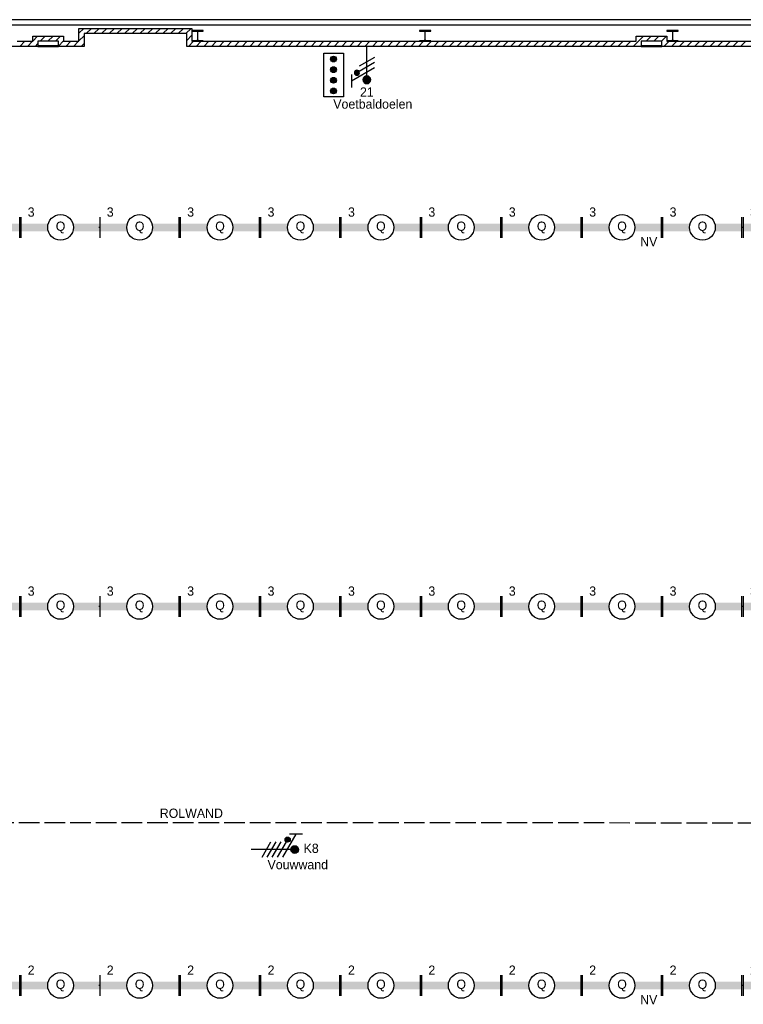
# Model space of a CAD drawing. Header units: millimetres. Extents: x -14827 to 65869, y -40284 to 56382.
# Tile 4 of 53: x 18239 to 32330, y 35786 to 54955. Entities that reach past the tile are written whole.
import ezdxf
from ezdxf.enums import TextEntityAlignment as Align

# ---------------------------------------------------------------- set-up
doc = ezdxf.new("R2010")
doc.units = ezdxf.units.MM
doc.header["$LTSCALE"] = 100
doc.linetypes.add('E_GOOT3', pattern=[5, 4, -1])
for name, color, linetype in [('EL6221--', 130, 'Continuous'), ('EL6222--', 130, 'Continuous'), ('EL6312--', 130, 'Continuous'), ('EL6350--', 130, 'Continuous'), ('EL6421--', 130, 'Continuous'), ('xref', 9, 'Continuous')]:
    doc.layers.add(name, color=color, linetype=linetype)
doc.styles.add('BURO-018', font='BUROFONT', dxfattribs={"height": 180})

# ---------------------------------------------------------------- blocks, each defined once
blk = doc.blocks.new('1115B61540')
at = {"color": 0}
for p, q in [((-7.7, 2), (-7.7, -2)), ((7.7, 2), (7.7, -2))]:
    blk.add_line(p, q, dxfattribs=at)
at = {"color": 0, "linetype": 'Continuous'}
blk.add_circle((0, 0), 2.5, dxfattribs=at)
at = {"color": 0}
for points in [[(-2.5, 0.75), (-7.7, 0.75), (-2.5, -0.75), (-7.7, -0.75)], [(2.5, 0.75), (7.7, 0.75), (2.5, -0.75), (7.7, -0.75)]]:
    blk.add_solid(points, dxfattribs=at)
at = {"color": 0, "linetype": 'Continuous', "style": 'BURO-018'}
for tag, p in [('E_GKAST', (0, 8)), ('E_GROEP', (0, 5)), ('E_SGROEP', (4.5, 5)), ('E_ARMCODE', (0, 0)), ('E_SLET', (4.5, -3))]:
    blk.add_attdef(tag, text='', height=1.8, dxfattribs=at).set_placement(p, align=Align.MIDDLE)
blk = doc.blocks.new('E00082')
at = {"color": 0, "linetype": 'Continuous'}
for p, q in [((-3, 10.98), (-3, 8.48)), ((-3, 9.73), (1.5, 7.13)), ((1.5, 6.13), (-1.5, 7.87)), ((0, 9.5), (0, 1)), ((1.5, 5.13), (-1.5, 6.87)), ((1.5, 4.13), (-1.5, 5.87)), ((1.5, 3.13), (-1.5, 4.87))]:
    blk.add_line(p, q, dxfattribs=at)
at = {"color": 0, "const_width": 0.75}
blk.add_lwpolyline([(-0.38, 9.5, 1), (0.38, 9.5, 1)], format="xyb", close=True, dxfattribs=at)
at = {"color": 0, "linetype": 'Continuous', "const_width": 0.5}
blk.add_lwpolyline([(-1.68, 8.12, 1), (-2.18, 8.12, 1)], format="xyb", close=True, dxfattribs=at)
at = {"color": 0, "linetype": 'Continuous'}
for centre, radius in [((0, 9.5), 0.75), ((-1.93, 8.12), 0.5)]:
    blk.add_circle(centre, radius, dxfattribs=at)
at = {"color": 0, "linetype": 'Continuous', "style": 'BURO-018'}
for tag, p in [('E_GKAST', (0, 16)), ('E_GROEP', (0, 13)), ('E_SGROEP', (4.5, 13))]:
    blk.add_attdef(tag, text='', height=1.8, dxfattribs=at).set_placement(p, align=Align.MIDDLE)
at = {"color": 0, "linetype": 'Continuous', "style": 'BURO-018', "flags": 1}
for tag, p in [('E_VERMCODE', (13, 13)), ('E_MATCODE', (-49685.21, -14495.88))]:
    blk.add_attdef(tag, text='', height=1.8, dxfattribs=at).set_placement(p, align=Align.MIDDLE)
blk = doc.blocks.new('E00078')
at = {"color": 0, "linetype": 'Continuous'}
for p, q in [((-3, 6.48), (-3, 8.98)), ((-3, 7.73), (1.5, 5.13)), ((1.5, 4.13), (-1.5, 5.87)), ((0, 7.5), (0, 1)), ((1.5, 3.13), (-1.5, 4.87))]:
    blk.add_line(p, q, dxfattribs=at)
at = {"color": 0, "const_width": 0.75}
blk.add_lwpolyline([(-0.38, 7.5, 1), (0.38, 7.5, 1)], format="xyb", close=True, dxfattribs=at)
at = {"color": 0, "linetype": 'Continuous', "const_width": 0.5}
blk.add_lwpolyline([(-2.18, 6.12, 1), (-1.68, 6.12, 1)], format="xyb", close=True, dxfattribs=at)
at = {"color": 0, "linetype": 'Continuous'}
for centre, radius in [((0, 7.5), 0.75), ((-1.93, 6.12), 0.5)]:
    blk.add_circle(centre, radius, dxfattribs=at)
at = {"color": 0, "linetype": 'Continuous', "style": 'BURO-018'}
for tag, p in [('E_GKAST', (0, 14)), ('E_GROEP', (0, 11)), ('E_SGROEP', (4.5, 11))]:
    blk.add_attdef(tag, text='', height=1.8, dxfattribs=at).set_placement(p, align=Align.MIDDLE)
at = {"color": 0, "linetype": 'Continuous', "style": 'BURO-018', "flags": 1}
for tag, p in [('E_VERMCODE', (13, 11)), ('E_MATCODE', (0, 0))]:
    blk.add_attdef(tag, text='', height=1.8, dxfattribs=at).set_placement(p, align=Align.MIDDLE)

msp = doc.modelspace()

# ---------------------------------------------------------------- hatches: boundary and pattern name
at = {"layer": 'EL6221--'}
h = msp.add_hatch(color=256, dxfattribs=at)
edge = h.paths.add_edge_path()
edge.add_arc((24350, 54189), 56.6, 0, 360)
h = msp.add_hatch(color=256, dxfattribs=at)
edge = h.paths.add_edge_path()
edge.add_arc((24350, 53982), 56.6, 0, 360)
h = msp.add_hatch(color=256, dxfattribs=at)
edge = h.paths.add_edge_path()
edge.add_arc((24350, 53775), 56.6, 0, 360)
h = msp.add_hatch(color=256, dxfattribs=at)
edge = h.paths.add_edge_path()
edge.add_arc((24350, 53567), 56.6, 0, 360)

# ---------------------------------------------------------------- linework, layer by layer
msp.add_lwpolyline([(24163, 54301), (24546, 54301), (24546, 53451), (24163, 53451)], close=True, dxfattribs=at)
for centre in [(24350, 54189), (24350, 53982), (24350, 53775), (24350, 53567)]:
    msp.add_circle(centre, 56.6, dxfattribs=at)
at = {"layer": 'EL6312--', "color": 1, "linetype": 'E_GOOT3'}
for p, q in [((18265, 50911), (18239, 50911)), ((19805, 50911), (19779, 50911)), ((21370, 50911), (21345, 50911)), ((22936, 50911), (22910, 50911)), ((24502, 50911), (24476, 50911)), ((26067, 50911), (26042, 50911)), ((27633, 50911), (27607, 50911)), ((29198, 50911), (29173, 50911)), ((30764, 50911), (30738, 50911)), ((32330, 50911), (32304, 50911)), ((18265, 43532), (18239, 43532)), ((19805, 43532), (19779, 43532)), ((21370, 43532), (21345, 43532)), ((22936, 43532), (22910, 43532)), ((24502, 43532), (24476, 43532)), ((26067, 43532), (26042, 43532)), ((27633, 43532), (27607, 43532)), ((29198, 43532), (29173, 43532)), ((30764, 43532), (30738, 43532)), ((32330, 43532), (32304, 43532)), ((18265, 36153), (18239, 36153)), ((19805, 36153), (19779, 36153)), ((21370, 36153), (21345, 36153)), ((22936, 36153), (22910, 36153)), ((24502, 36153), (24476, 36153)), ((26067, 36153), (26042, 36153)), ((27633, 36153), (27607, 36153)), ((29198, 36153), (29173, 36153)), ((30764, 36153), (30738, 36153)), ((32330, 36153), (32304, 36153))]:
    msp.add_line(p, q, dxfattribs=at)
at = {"layer": 'EL6421--', "color": 9, "linetype": 'E_GOOT3'}
msp.add_line((11723, 39326), (35731, 39321), dxfattribs=at)
at = {"layer": 'xref'}
for p, q in [((39593, 54955), (11203, 54955)), ((11303, 54855), (39493, 54855)), ((18493, 54535), (18493, 54635)), ((18493, 54635), (19093, 54635)), ((18493, 54539), (18589, 54635)), ((18638, 54535), (18738, 54635)), ((18788, 54535), (18888, 54635)), ((18937, 54535), (19037, 54635)), ((19093, 54635), (19093, 54535)), ((19393, 54535), (19393, 54785)), ((19393, 54785), (21593, 54785)), ((19393, 54692), (19486, 54785)), ((19393, 54543), (19493, 54643)), ((21493, 54685), (19493, 54685)), ((19493, 54685), (19493, 54435)), ((19535, 54685), (19635, 54785)), ((19684, 54685), (19784, 54785)), ((19834, 54685), (19934, 54785)), ((19983, 54685), (20083, 54785)), ((20133, 54685), (20233, 54785)), ((20282, 54685), (20382, 54785)), ((20431, 54685), (20531, 54785)), ((20581, 54685), (20681, 54785)), ((20730, 54685), (20830, 54785)), ((20879, 54685), (20979, 54785)), ((21029, 54685), (21129, 54785)), ((21178, 54685), (21278, 54785)), ((21327, 54685), (21427, 54785)), ((21477, 54685), (21577, 54785)), ((21493, 54435), (21493, 54685)), ((21493, 54552), (21593, 54652)), ((21593, 54785), (21593, 54535)), ((21813, 54745), (21593, 54745)), ((21593, 54745), (21593, 54734)), ((21593, 54734), (21681, 54734)), ((21699, 54716), (21699, 54564)), ((21706, 54564), (21706, 54716)), ((21724, 54734), (21813, 54734)), ((21813, 54734), (21813, 54745)), ((26243, 54745), (26023, 54745)), ((26023, 54745), (26023, 54734)), ((26023, 54734), (26111, 54734)), ((26129, 54716), (26129, 54564)), ((26136, 54564), (26136, 54716)), ((26154, 54734), (26243, 54734)), ((26243, 54734), (26243, 54745)), ((30187, 54435), (30387, 54635)), ((30243, 54535), (30243, 54635)), ((30243, 54635), (30843, 54635)), ((30436, 54535), (30536, 54635)), ((30586, 54535), (30686, 54635)), ((30735, 54535), (30835, 54635)), ((31063, 54745), (30843, 54745)), ((30843, 54745), (30843, 54734)), ((30843, 54734), (30931, 54734)), ((30843, 54635), (30843, 54535)), ((30949, 54716), (30949, 54564)), ((30956, 54564), (30956, 54716)), ((30974, 54734), (31063, 54734)), ((31063, 54734), (31063, 54745)), ((18193, 54535), (18493, 54535)), ((18240, 54435), (18340, 54535)), ((18389, 54435), (18489, 54535)), ((18538, 54435), (18593, 54489)), ((18993, 54535), (18593, 54535)), ((18593, 54535), (18593, 54435)), ((18993, 54447), (18593, 54447)), ((18593, 54447), (18593, 54435)), ((18993, 54441), (19093, 54541)), ((18993, 54435), (18993, 54535)), ((18993, 54435), (18993, 54447)), ((19093, 54535), (19393, 54535)), ((19136, 54435), (19236, 54535)), ((19285, 54435), (19385, 54535)), ((19434, 54435), (19493, 54493)), ((21525, 54435), (21625, 54535)), ((21681, 54546), (21593, 54546)), ((21593, 54546), (21593, 54535)), ((21593, 54535), (30243, 54535)), ((21593, 54535), (21813, 54535)), ((21675, 54435), (21775, 54535)), ((21813, 54546), (21724, 54546)), ((21813, 54535), (21813, 54546)), ((21824, 54435), (21924, 54535)), ((21973, 54435), (22073, 54535)), ((22123, 54435), (22223, 54535)), ((22272, 54435), (22372, 54535)), ((22421, 54435), (22521, 54535)), ((22571, 54435), (22671, 54535)), ((22720, 54435), (22820, 54535)), ((22869, 54435), (22969, 54535)), ((23019, 54435), (23119, 54535)), ((23168, 54435), (23268, 54535)), ((23317, 54435), (23417, 54535)), ((23467, 54435), (23567, 54535)), ((23616, 54435), (23716, 54535)), ((23765, 54435), (23865, 54535)), ((23915, 54435), (24015, 54535)), ((24064, 54435), (24164, 54535)), ((24213, 54435), (24313, 54535)), ((24363, 54435), (24463, 54535)), ((24512, 54435), (24612, 54535)), ((24661, 54435), (24761, 54535)), ((24811, 54435), (24911, 54535)), ((24960, 54435), (25060, 54535)), ((25109, 54435), (25209, 54535)), ((25259, 54435), (25359, 54535)), ((25408, 54435), (25508, 54535)), ((25557, 54435), (25657, 54535)), ((25707, 54435), (25807, 54535)), ((25856, 54435), (25956, 54535)), ((26005, 54435), (26105, 54535)), ((26111, 54546), (26023, 54546)), ((26023, 54546), (26023, 54535)), ((26023, 54535), (26243, 54535)), ((26243, 54546), (26154, 54546)), ((26155, 54435), (26255, 54535)), ((26243, 54535), (26243, 54546)), ((26304, 54435), (26404, 54535)), ((26454, 54435), (26554, 54535)), ((26603, 54435), (26703, 54535)), ((26752, 54435), (26852, 54535)), ((26902, 54435), (27002, 54535)), ((27051, 54435), (27151, 54535)), ((27200, 54435), (27300, 54535)), ((27350, 54435), (27450, 54535)), ((27499, 54435), (27599, 54535)), ((27648, 54435), (27748, 54535)), ((27798, 54435), (27898, 54535)), ((27947, 54435), (28047, 54535)), ((28096, 54435), (28196, 54535)), ((28246, 54435), (28346, 54535)), ((28395, 54435), (28495, 54535)), ((28544, 54435), (28644, 54535)), ((28694, 54435), (28794, 54535)), ((28843, 54435), (28943, 54535)), ((28992, 54435), (29092, 54535)), ((29142, 54435), (29242, 54535)), ((29291, 54435), (29391, 54535)), ((29440, 54435), (29540, 54535)), ((29590, 54435), (29690, 54535)), ((29739, 54435), (29839, 54535)), ((29888, 54435), (29988, 54535)), ((30038, 54435), (30138, 54535)), ((30336, 54435), (30343, 54441)), ((30743, 54535), (30343, 54535)), ((30343, 54535), (30343, 54435)), ((30743, 54447), (30343, 54447)), ((30343, 54447), (30343, 54435)), ((30743, 54435), (30743, 54535)), ((30743, 54435), (30743, 54447)), ((30784, 54435), (30884, 54535)), ((30931, 54546), (30843, 54546)), ((30843, 54546), (30843, 54535)), ((30843, 54535), (39373, 54535)), ((30843, 54535), (31063, 54535)), ((30934, 54435), (31034, 54535)), ((31063, 54546), (30974, 54546)), ((31063, 54535), (31063, 54546)), ((31083, 54435), (31183, 54535)), ((31232, 54435), (31332, 54535)), ((31382, 54435), (31482, 54535)), ((31531, 54435), (31631, 54535)), ((31680, 54435), (31780, 54535)), ((31830, 54435), (31930, 54535)), ((31979, 54435), (32079, 54535)), ((32128, 54435), (32228, 54535)), ((32278, 54435), (32378, 54535)), ((18593, 54435), (18093, 54435)), ((18593, 54435), (18993, 54435)), ((19493, 54435), (18993, 54435)), ((30343, 54435), (21493, 54435)), ((30343, 54435), (30743, 54435)), ((35723, 54435), (30743, 54435))]:
    msp.add_line(p, q, dxfattribs=at)
for centre, start, end in [((21681, 54716), 0, 90), ((21724, 54716), 90, 180), ((26111, 54716), 0, 90), ((26154, 54716), 90, 180), ((30931, 54716), 0, 90), ((30974, 54716), 90, 180), ((21681, 54564), 270, 0), ((21724, 54564), 180, 270), ((26111, 54564), 270, 0), ((26154, 54564), 180, 270), ((30931, 54564), 270, 0), ((30974, 54564), 180, 270)]:
    msp.add_arc(centre, 18, start, end, dxfattribs=at)

# ---------------------------------------------------------------- block references
at = {"layer": 'EL6221--', "linetype": 'E_GOOT3'}
ref = msp.add_blockref('E00082', (22645, 38799), dxfattribs=dict(at, xscale=100, yscale=100, zscale=100, rotation=270))
ref.add_attrib('E_GROEP', 'K8', dxfattribs={"layer": '0', "color": 7, "linetype": 'Continuous', "height": 180, "style": 'BURO-018'}).set_placement((23915, 38823), align=Align.MIDDLE)
ref.add_attrib('E_VERMCODE', 'Vouwwand', dxfattribs={"layer": '0', "color": 7, "linetype": 'Continuous', "height": 180, "style": 'BURO-018'}).set_placement((23654, 38509), align=Align.MIDDLE)
at = {"layer": 'EL6222--', "linetype": 'E_GOOT3'}
ref = msp.add_blockref('E00078', (24999, 54535), dxfattribs=dict(at, xscale=-100, yscale=100, zscale=100, rotation=180))
ref.add_attrib('E_GROEP', '21', dxfattribs={"layer": '0', "color": 7, "linetype": 'Continuous', "height": 180, "style": 'BURO-018'}).set_placement((24999, 53548), align=Align.MIDDLE)
ref.add_attrib('E_VERMCODE', 'Voetbaldoelen', dxfattribs={"layer": '0', "color": 7, "linetype": 'Continuous', "height": 180, "style": 'BURO-018'}).set_placement((25115, 53316), align=Align.MIDDLE)
at = {"layer": 'EL6312--', "linetype": 'E_GOOT3'}
ref = msp.add_blockref('1115B61540', (17469, 50911), dxfattribs=dict(at, xscale=100, yscale=100, zscale=100, rotation=180))
ref.add_attrib('E_ARMCODE', 'Q', dxfattribs={"layer": '0', "color": 7, "linetype": 'Continuous', "height": 180, "style": 'BURO-018'}).set_placement((17469, 50911), align=Align.MIDDLE)
ref.add_attrib('E_GROEP', '3', dxfattribs={"layer": '0', "color": 7, "linetype": 'Continuous', "height": 180, "style": 'BURO-018'}).set_placement((16896, 51210), align=Align.MIDDLE)
ref = msp.add_blockref('1115B61540', (19035, 50911), dxfattribs=dict(at, xscale=100, yscale=100, zscale=100, rotation=180))
ref.add_attrib('E_ARMCODE', 'Q', dxfattribs={"layer": '0', "color": 7, "linetype": 'Continuous', "height": 180, "style": 'BURO-018'}).set_placement((19035, 50911), align=Align.MIDDLE)
ref.add_attrib('E_GROEP', '3', dxfattribs={"layer": '0', "color": 7, "linetype": 'Continuous', "height": 180, "style": 'BURO-018'}).set_placement((18462, 51210), align=Align.MIDDLE)
ref = msp.add_blockref('1115B61540', (20575, 50911), dxfattribs=dict(at, xscale=100, yscale=100, zscale=100, rotation=180))
ref.add_attrib('E_ARMCODE', 'Q', dxfattribs={"layer": '0', "color": 7, "linetype": 'Continuous', "height": 180, "style": 'BURO-018'}).set_placement((20575, 50911), align=Align.MIDDLE)
ref.add_attrib('E_GROEP', '3', dxfattribs={"layer": '0', "color": 7, "linetype": 'Continuous', "height": 180, "style": 'BURO-018'}).set_placement((20002, 51210), align=Align.MIDDLE)
ref = msp.add_blockref('1115B61540', (22140, 50911), dxfattribs=dict(at, xscale=100, yscale=100, zscale=100, rotation=180))
ref.add_attrib('E_ARMCODE', 'Q', dxfattribs={"layer": '0', "color": 7, "linetype": 'Continuous', "height": 180, "style": 'BURO-018'}).set_placement((22140, 50911), align=Align.MIDDLE)
ref.add_attrib('E_GROEP', '3', dxfattribs={"layer": '0', "color": 7, "linetype": 'Continuous', "height": 180, "style": 'BURO-018'}).set_placement((21568, 51210), align=Align.MIDDLE)
ref = msp.add_blockref('1115B61540', (23706, 50911), dxfattribs=dict(at, xscale=100, yscale=100, zscale=100, rotation=180))
ref.add_attrib('E_ARMCODE', 'Q', dxfattribs={"layer": '0', "color": 7, "linetype": 'Continuous', "height": 180, "style": 'BURO-018'}).set_placement((23706, 50911), align=Align.MIDDLE)
ref.add_attrib('E_GROEP', '3', dxfattribs={"layer": '0', "color": 7, "linetype": 'Continuous', "height": 180, "style": 'BURO-018'}).set_placement((23133, 51210), align=Align.MIDDLE)
ref = msp.add_blockref('1115B61540', (25272, 50911), dxfattribs=dict(at, xscale=100, yscale=100, zscale=100, rotation=180))
ref.add_attrib('E_ARMCODE', 'Q', dxfattribs={"layer": '0', "color": 7, "linetype": 'Continuous', "height": 180, "style": 'BURO-018'}).set_placement((25272, 50911), align=Align.MIDDLE)
ref.add_attrib('E_GROEP', '3', dxfattribs={"layer": '0', "color": 7, "linetype": 'Continuous', "height": 180, "style": 'BURO-018'}).set_placement((24699, 51210), align=Align.MIDDLE)
ref = msp.add_blockref('1115B61540', (26837, 50911), dxfattribs=dict(at, xscale=100, yscale=100, zscale=100, rotation=180))
ref.add_attrib('E_ARMCODE', 'Q', dxfattribs={"layer": '0', "color": 7, "linetype": 'Continuous', "height": 180, "style": 'BURO-018'}).set_placement((26837, 50911), align=Align.MIDDLE)
ref.add_attrib('E_GROEP', '3', dxfattribs={"layer": '0', "color": 7, "linetype": 'Continuous', "height": 180, "style": 'BURO-018'}).set_placement((26264, 51210), align=Align.MIDDLE)
ref = msp.add_blockref('1115B61540', (28403, 50911), dxfattribs=dict(at, xscale=100, yscale=100, zscale=100, rotation=180))
ref.add_attrib('E_ARMCODE', 'Q', dxfattribs={"layer": '0', "color": 7, "linetype": 'Continuous', "height": 180, "style": 'BURO-018'}).set_placement((28403, 50911), align=Align.MIDDLE)
ref.add_attrib('E_GROEP', '3', dxfattribs={"layer": '0', "color": 7, "linetype": 'Continuous', "height": 180, "style": 'BURO-018'}).set_placement((27830, 51210), align=Align.MIDDLE)
ref = msp.add_blockref('1115B61540', (29968, 50911), dxfattribs=dict(at, xscale=100, yscale=100, zscale=100, rotation=180))
ref.add_attrib('E_ARMCODE', 'Q', dxfattribs={"layer": '0', "color": 7, "linetype": 'Continuous', "height": 180, "style": 'BURO-018'}).set_placement((29968, 50911), align=Align.MIDDLE)
ref.add_attrib('E_GROEP', '3', dxfattribs={"layer": '0', "color": 7, "linetype": 'Continuous', "height": 180, "style": 'BURO-018'}).set_placement((29396, 51210), align=Align.MIDDLE)
ref = msp.add_blockref('1115B61540', (31534, 50911), dxfattribs=dict(at, xscale=100, yscale=100, zscale=100, rotation=180))
ref.add_attrib('E_ARMCODE', 'Q', dxfattribs={"layer": '0', "color": 7, "linetype": 'Continuous', "height": 180, "style": 'BURO-018'}).set_placement((31534, 50911), align=Align.MIDDLE)
ref.add_attrib('E_GROEP', '3', dxfattribs={"layer": '0', "color": 7, "linetype": 'Continuous', "height": 180, "style": 'BURO-018'}).set_placement((30961, 51210), align=Align.MIDDLE)
ref = msp.add_blockref('1115B61540', (33100, 50911), dxfattribs=dict(at, xscale=100, yscale=100, zscale=100, rotation=180))
ref.add_attrib('E_ARMCODE', 'Q', dxfattribs={"layer": '0', "color": 7, "linetype": 'Continuous', "height": 180, "style": 'BURO-018'}).set_placement((33100, 50911), align=Align.MIDDLE)
ref.add_attrib('E_GROEP', '3', dxfattribs={"layer": '0', "color": 7, "linetype": 'Continuous', "height": 180, "style": 'BURO-018'}).set_placement((32527, 51210), align=Align.MIDDLE)
ref = msp.add_blockref('1115B61540', (17469, 43532), dxfattribs=dict(at, xscale=100, yscale=100, zscale=100, rotation=180))
ref.add_attrib('E_ARMCODE', 'Q', dxfattribs={"layer": '0', "color": 7, "linetype": 'Continuous', "height": 180, "style": 'BURO-018'}).set_placement((17469, 43532), align=Align.MIDDLE)
ref.add_attrib('E_GROEP', '3', dxfattribs={"layer": '0', "color": 7, "linetype": 'Continuous', "height": 180, "style": 'BURO-018'}).set_placement((16896, 43831), align=Align.MIDDLE)
ref = msp.add_blockref('1115B61540', (19035, 43532), dxfattribs=dict(at, xscale=100, yscale=100, zscale=100, rotation=180))
ref.add_attrib('E_ARMCODE', 'Q', dxfattribs={"layer": '0', "color": 7, "linetype": 'Continuous', "height": 180, "style": 'BURO-018'}).set_placement((19035, 43532), align=Align.MIDDLE)
ref.add_attrib('E_GROEP', '3', dxfattribs={"layer": '0', "color": 7, "linetype": 'Continuous', "height": 180, "style": 'BURO-018'}).set_placement((18462, 43831), align=Align.MIDDLE)
ref = msp.add_blockref('1115B61540', (20575, 43532), dxfattribs=dict(at, xscale=100, yscale=100, zscale=100, rotation=180))
ref.add_attrib('E_ARMCODE', 'Q', dxfattribs={"layer": '0', "color": 7, "linetype": 'Continuous', "height": 180, "style": 'BURO-018'}).set_placement((20575, 43532), align=Align.MIDDLE)
ref.add_attrib('E_GROEP', '3', dxfattribs={"layer": '0', "color": 7, "linetype": 'Continuous', "height": 180, "style": 'BURO-018'}).set_placement((20002, 43831), align=Align.MIDDLE)
ref = msp.add_blockref('1115B61540', (22140, 43532), dxfattribs=dict(at, xscale=100, yscale=100, zscale=100, rotation=180))
ref.add_attrib('E_ARMCODE', 'Q', dxfattribs={"layer": '0', "color": 7, "linetype": 'Continuous', "height": 180, "style": 'BURO-018'}).set_placement((22140, 43532), align=Align.MIDDLE)
ref.add_attrib('E_GROEP', '3', dxfattribs={"layer": '0', "color": 7, "linetype": 'Continuous', "height": 180, "style": 'BURO-018'}).set_placement((21568, 43831), align=Align.MIDDLE)
ref = msp.add_blockref('1115B61540', (23706, 43532), dxfattribs=dict(at, xscale=100, yscale=100, zscale=100, rotation=180))
ref.add_attrib('E_ARMCODE', 'Q', dxfattribs={"layer": '0', "color": 7, "linetype": 'Continuous', "height": 180, "style": 'BURO-018'}).set_placement((23706, 43532), align=Align.MIDDLE)
ref.add_attrib('E_GROEP', '3', dxfattribs={"layer": '0', "color": 7, "linetype": 'Continuous', "height": 180, "style": 'BURO-018'}).set_placement((23133, 43831), align=Align.MIDDLE)
ref = msp.add_blockref('1115B61540', (25272, 43532), dxfattribs=dict(at, xscale=100, yscale=100, zscale=100, rotation=180))
ref.add_attrib('E_ARMCODE', 'Q', dxfattribs={"layer": '0', "color": 7, "linetype": 'Continuous', "height": 180, "style": 'BURO-018'}).set_placement((25272, 43532), align=Align.MIDDLE)
ref.add_attrib('E_GROEP', '3', dxfattribs={"layer": '0', "color": 7, "linetype": 'Continuous', "height": 180, "style": 'BURO-018'}).set_placement((24699, 43831), align=Align.MIDDLE)
ref = msp.add_blockref('1115B61540', (26837, 43532), dxfattribs=dict(at, xscale=100, yscale=100, zscale=100, rotation=180))
ref.add_attrib('E_ARMCODE', 'Q', dxfattribs={"layer": '0', "color": 7, "linetype": 'Continuous', "height": 180, "style": 'BURO-018'}).set_placement((26837, 43532), align=Align.MIDDLE)
ref.add_attrib('E_GROEP', '3', dxfattribs={"layer": '0', "color": 7, "linetype": 'Continuous', "height": 180, "style": 'BURO-018'}).set_placement((26264, 43831), align=Align.MIDDLE)
ref = msp.add_blockref('1115B61540', (28403, 43532), dxfattribs=dict(at, xscale=100, yscale=100, zscale=100, rotation=180))
ref.add_attrib('E_ARMCODE', 'Q', dxfattribs={"layer": '0', "color": 7, "linetype": 'Continuous', "height": 180, "style": 'BURO-018'}).set_placement((28403, 43532), align=Align.MIDDLE)
ref.add_attrib('E_GROEP', '3', dxfattribs={"layer": '0', "color": 7, "linetype": 'Continuous', "height": 180, "style": 'BURO-018'}).set_placement((27830, 43831), align=Align.MIDDLE)
ref = msp.add_blockref('1115B61540', (29968, 43532), dxfattribs=dict(at, xscale=100, yscale=100, zscale=100, rotation=180))
ref.add_attrib('E_ARMCODE', 'Q', dxfattribs={"layer": '0', "color": 7, "linetype": 'Continuous', "height": 180, "style": 'BURO-018'}).set_placement((29968, 43532), align=Align.MIDDLE)
ref.add_attrib('E_GROEP', '3', dxfattribs={"layer": '0', "color": 7, "linetype": 'Continuous', "height": 180, "style": 'BURO-018'}).set_placement((29396, 43831), align=Align.MIDDLE)
ref = msp.add_blockref('1115B61540', (31534, 43532), dxfattribs=dict(at, xscale=100, yscale=100, zscale=100, rotation=180))
ref.add_attrib('E_ARMCODE', 'Q', dxfattribs={"layer": '0', "color": 7, "linetype": 'Continuous', "height": 180, "style": 'BURO-018'}).set_placement((31534, 43532), align=Align.MIDDLE)
ref.add_attrib('E_GROEP', '3', dxfattribs={"layer": '0', "color": 7, "linetype": 'Continuous', "height": 180, "style": 'BURO-018'}).set_placement((30961, 43831), align=Align.MIDDLE)
ref = msp.add_blockref('1115B61540', (33100, 43532), dxfattribs=dict(at, xscale=100, yscale=100, zscale=100, rotation=180))
ref.add_attrib('E_ARMCODE', 'Q', dxfattribs={"layer": '0', "color": 7, "linetype": 'Continuous', "height": 180, "style": 'BURO-018'}).set_placement((33100, 43532), align=Align.MIDDLE)
ref.add_attrib('E_GROEP', '3', dxfattribs={"layer": '0', "color": 7, "linetype": 'Continuous', "height": 180, "style": 'BURO-018'}).set_placement((32527, 43831), align=Align.MIDDLE)
ref = msp.add_blockref('1115B61540', (17469, 36153), dxfattribs=dict(at, xscale=100, yscale=100, zscale=100, rotation=180))
ref.add_attrib('E_ARMCODE', 'Q', dxfattribs={"layer": '0', "color": 7, "linetype": 'Continuous', "height": 180, "style": 'BURO-018'}).set_placement((17469, 36153), align=Align.MIDDLE)
ref.add_attrib('E_GROEP', '2', dxfattribs={"layer": '0', "color": 7, "linetype": 'Continuous', "height": 180, "style": 'BURO-018'}).set_placement((16896, 36452), align=Align.MIDDLE)
ref = msp.add_blockref('1115B61540', (19035, 36153), dxfattribs=dict(at, xscale=100, yscale=100, zscale=100, rotation=180))
ref.add_attrib('E_ARMCODE', 'Q', dxfattribs={"layer": '0', "color": 7, "linetype": 'Continuous', "height": 180, "style": 'BURO-018'}).set_placement((19035, 36153), align=Align.MIDDLE)
ref.add_attrib('E_GROEP', '2', dxfattribs={"layer": '0', "color": 7, "linetype": 'Continuous', "height": 180, "style": 'BURO-018'}).set_placement((18462, 36452), align=Align.MIDDLE)
ref = msp.add_blockref('1115B61540', (20575, 36153), dxfattribs=dict(at, xscale=100, yscale=100, zscale=100, rotation=180))
ref.add_attrib('E_ARMCODE', 'Q', dxfattribs={"layer": '0', "color": 7, "linetype": 'Continuous', "height": 180, "style": 'BURO-018'}).set_placement((20575, 36153), align=Align.MIDDLE)
ref.add_attrib('E_GROEP', '2', dxfattribs={"layer": '0', "color": 7, "linetype": 'Continuous', "height": 180, "style": 'BURO-018'}).set_placement((20002, 36452), align=Align.MIDDLE)
ref = msp.add_blockref('1115B61540', (22140, 36153), dxfattribs=dict(at, xscale=100, yscale=100, zscale=100, rotation=180))
ref.add_attrib('E_ARMCODE', 'Q', dxfattribs={"layer": '0', "color": 7, "linetype": 'Continuous', "height": 180, "style": 'BURO-018'}).set_placement((22140, 36153), align=Align.MIDDLE)
ref.add_attrib('E_GROEP', '2', dxfattribs={"layer": '0', "color": 7, "linetype": 'Continuous', "height": 180, "style": 'BURO-018'}).set_placement((21568, 36452), align=Align.MIDDLE)
ref = msp.add_blockref('1115B61540', (23706, 36153), dxfattribs=dict(at, xscale=100, yscale=100, zscale=100, rotation=180))
ref.add_attrib('E_ARMCODE', 'Q', dxfattribs={"layer": '0', "color": 7, "linetype": 'Continuous', "height": 180, "style": 'BURO-018'}).set_placement((23706, 36153), align=Align.MIDDLE)
ref.add_attrib('E_GROEP', '2', dxfattribs={"layer": '0', "color": 7, "linetype": 'Continuous', "height": 180, "style": 'BURO-018'}).set_placement((23133, 36452), align=Align.MIDDLE)
ref = msp.add_blockref('1115B61540', (25272, 36153), dxfattribs=dict(at, xscale=100, yscale=100, zscale=100, rotation=180))
ref.add_attrib('E_ARMCODE', 'Q', dxfattribs={"layer": '0', "color": 7, "linetype": 'Continuous', "height": 180, "style": 'BURO-018'}).set_placement((25272, 36153), align=Align.MIDDLE)
ref.add_attrib('E_GROEP', '2', dxfattribs={"layer": '0', "color": 7, "linetype": 'Continuous', "height": 180, "style": 'BURO-018'}).set_placement((24699, 36452), align=Align.MIDDLE)
ref = msp.add_blockref('1115B61540', (26837, 36153), dxfattribs=dict(at, xscale=100, yscale=100, zscale=100, rotation=180))
ref.add_attrib('E_ARMCODE', 'Q', dxfattribs={"layer": '0', "color": 7, "linetype": 'Continuous', "height": 180, "style": 'BURO-018'}).set_placement((26837, 36153), align=Align.MIDDLE)
ref.add_attrib('E_GROEP', '2', dxfattribs={"layer": '0', "color": 7, "linetype": 'Continuous', "height": 180, "style": 'BURO-018'}).set_placement((26264, 36452), align=Align.MIDDLE)
ref = msp.add_blockref('1115B61540', (28403, 36153), dxfattribs=dict(at, xscale=100, yscale=100, zscale=100, rotation=180))
ref.add_attrib('E_ARMCODE', 'Q', dxfattribs={"layer": '0', "color": 7, "linetype": 'Continuous', "height": 180, "style": 'BURO-018'}).set_placement((28403, 36153), align=Align.MIDDLE)
ref.add_attrib('E_GROEP', '2', dxfattribs={"layer": '0', "color": 7, "linetype": 'Continuous', "height": 180, "style": 'BURO-018'}).set_placement((27830, 36452), align=Align.MIDDLE)
ref = msp.add_blockref('1115B61540', (29968, 36153), dxfattribs=dict(at, xscale=100, yscale=100, zscale=100, rotation=180))
ref.add_attrib('E_ARMCODE', 'Q', dxfattribs={"layer": '0', "color": 7, "linetype": 'Continuous', "height": 180, "style": 'BURO-018'}).set_placement((29968, 36153), align=Align.MIDDLE)
ref.add_attrib('E_GROEP', '2', dxfattribs={"layer": '0', "color": 7, "linetype": 'Continuous', "height": 180, "style": 'BURO-018'}).set_placement((29396, 36452), align=Align.MIDDLE)
ref = msp.add_blockref('1115B61540', (31534, 36153), dxfattribs=dict(at, xscale=100, yscale=100, zscale=100, rotation=180))
ref.add_attrib('E_ARMCODE', 'Q', dxfattribs={"layer": '0', "color": 7, "linetype": 'Continuous', "height": 180, "style": 'BURO-018'}).set_placement((31534, 36153), align=Align.MIDDLE)
ref.add_attrib('E_GROEP', '2', dxfattribs={"layer": '0', "color": 7, "linetype": 'Continuous', "height": 180, "style": 'BURO-018'}).set_placement((30961, 36452), align=Align.MIDDLE)
ref = msp.add_blockref('1115B61540', (33100, 36153), dxfattribs=dict(at, xscale=100, yscale=100, zscale=100, rotation=180))
ref.add_attrib('E_ARMCODE', 'Q', dxfattribs={"layer": '0', "color": 7, "linetype": 'Continuous', "height": 180, "style": 'BURO-018'}).set_placement((33100, 36153), align=Align.MIDDLE)
ref.add_attrib('E_GROEP', '2', dxfattribs={"layer": '0', "color": 7, "linetype": 'Continuous', "height": 180, "style": 'BURO-018'}).set_placement((32527, 36452), align=Align.MIDDLE)

# ---------------------------------------------------------------- texts
at = {"layer": 'EL6350--', "color": 1, "style": 'BURO-018'}
for p in [(30321, 50544), (30321, 35786)]:
    msp.add_text('NV', height=180, dxfattribs=at).set_placement(p)
at = {"layer": 'EL6421--', "color": 9, "linetype": 'E_GOOT3', "style": 'BURO-018'}
msp.add_text('ROLWAND', height=180, dxfattribs=at).set_placement((20967, 39416))

doc.saveas('drawing.dxf')
